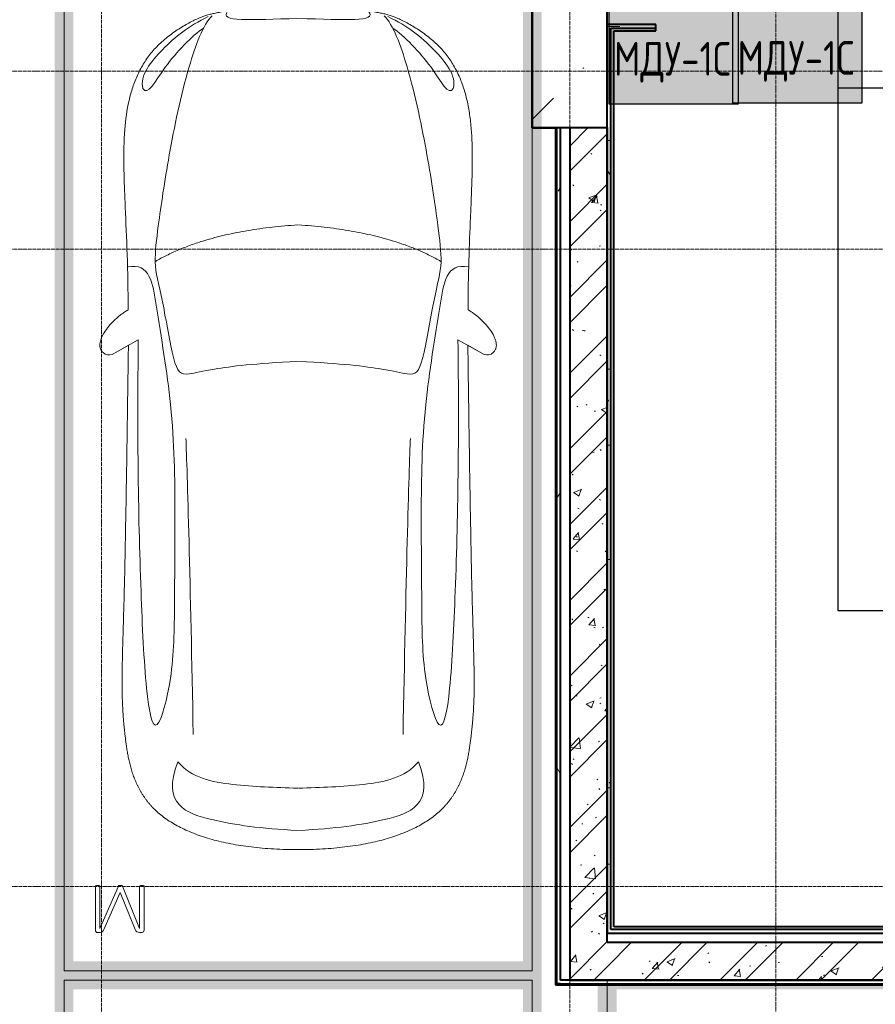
# Model space of a CAD drawing. Header units: millimetres. Extents: x -135639 to 224623, y -383017 to -59102.
# Tile 187 of 256: x 91758 to 96326, y -299045 to -293791. Entities that reach past the tile are written whole.
import ezdxf

# ---------------------------------------------------------------- set-up
doc = ezdxf.new("R2010")
doc.units = ezdxf.units.MM
doc.linetypes.add('Линия сетки', pattern=[25, 20, -2.5, 0, -2.5])
for name, color, linetype, lineweight in [('A-000-M_MASS', 7, 'Continuous', 18), ('A-200-M_WALL', 7, 'Continuous', 18), ('A-200-M_WALL_INT', 7, 'Continuous', 18), ('A-200-M_WALL_PAT', 7, 'Continuous', 40), ('C-953-M_PARKING', 7, 'Continuous', 18), ('S-280-M_COLUMN', 7, 'Continuous', 18), ('Z-030-M_GRID', 7, 'Continuous', 9), ('Арматура воздуховодов', 7, 'Continuous', 18), ('ОС', 5, 'Continuous', 25), ('СС-011-ПОЖ-СИГНАЛИЗАЦИЯ', 1, 'Continuous', 30)]:
    doc.layers.add(name, color=color, linetype=linetype, lineweight=lineweight)
doc.layers.add('ССПС', color=5, linetype='Continuous')
doc.styles.add('1111', font='isocpeur.ttf')
pattern_1 = [(50, (0, 0), (437.2423, -38.2536), [45.72, -502.92]), (355, (0, 0), (-84.5828, 458.5367), [36.576, -402.336]), (100.451, (36.44, -3.2), (352.662, 420.2802), [38.856, -427.416]), (46.184, (0, 121.9), (650.59, -100.9033), [68.58, -754.38]), (96.636, (54.2, 113.5), (569.766, 593.8263), [58.284, -641.125]), (351.184, (0, 121.9), (569.7716, 593.8214), [54.864, -603.504]), (21, (60.96, 91.44), (363.8751, -245.4366), [45.72, -502.92]), (326, (60.96, 91.44), (148.3253, 442.0518), [36.576, -402.336]), (71.451, (91.3, 71), (512.201, 196.6115), [38.856, -427.416]), (37.5, (0, 0), (7.41278, 202.9318), [6.706, -390.754, 6.706, -401.726, -403.86]), (37.5, (0, 0), (7.41278, 202.9318), [-805.891, 6.706, -397.154]), (7.5, (0, 0), (160.36715, 240.43305), [6.706, -226.162, 6.706, -381.61, -153.924]), (7.5, (0, 0), (160.36715, 240.43305), [-621.182, 6.706, -147.218]), (327.5, (-135.94, 0), (325.41783, -13.7491), [6.706, -145.694, 6.706, -468.782, -630.936]), (327.5, (-135.94, 0), (325.41783, -13.7491), [-627.888, 6.706, -624.23]), (317.5, (-196.9, 0), (355.51, 61.0244), [6.706, -191.414, 6.706, -309.067, -448.056]), (317.5, (-196.9, 0), (355.51, 61.0244), [-513.893, 6.706, -441.35])]
pattern_2 = [(45, (0, 0), (-202.05576, 202.05576), []), (45, (134.7, 0), (-202.05576, 202.05576), [])]
pattern_3 = [(0, (0, 0), (812.8, 203.2), [67.056, -542.544, 67.056, -542.544, -3251.2]), (0, (0, 0), (812.8, 203.2), [-1219.2, 67.056, -1152.144, 67.056, -542.544, -1422.4]), (0, (0, 0), (812.8, 203.2), [-3048, 67.056, -339.344, 67.056, -948.944]), (120, (304.8, 101.6), (-582.37636, 602.30545), [67.056, -542.544, 67.056, -542.544, -3251.2]), (120, (304.8, 101.6), (-582.37636, 602.30545), [-1219.2, 67.056, -1152.144, 67.056, -542.544, -1422.4]), (120, (304.8, 101.6), (-582.37636, 602.30545), [-3048, 67.056, -339.344, 67.056, -948.944]), (240, (406.4, 508), (-230.42364, -805.50545), [67.056, -542.544, 67.056, -542.544, -3251.2]), (240, (406.4, 508), (-230.42364, -805.50545), [-1219.2, 67.056, -1152.144, 67.056, -542.544, -1422.4]), (240, (406.4, 508), (-230.42364, -805.50545), [-3048, 67.056, -339.344, 67.056, -948.944])]

# ---------------------------------------------------------------- blocks, each defined once
blk = doc.blocks.new('A_PAR_Parking - M-2663509-B2_-11_400_')
at = {"layer": 'C-953-M_PARKING', "true_color": 0xf7f9fb}
blk.add_hatch(color=7, dxfattribs=at).paths.add_polyline_path([(-1300, 2650), (-1300, -2700), (1300, -2700), (1300, 2650), (1200, 2650), (1200, -2600), (-1200, -2600), (-1200, 2650)])
at = {"layer": 'C-953-M_PARKING', "color": 253, "true_color": 0xaaaaaa}
for p, q in [((-1250, -2650), (-1250, 2650)), ((1250, 2650), (1250, -2650)), ((1250, -2650), (-1250, -2650))]:
    blk.add_line(p, q, dxfattribs=at)
blk = doc.blocks.new('A_PAR_Parking - M-V24-B2_-11_400_')
at = {"layer": 'C-953-M_PARKING', "true_color": 0xf7f9fb}
blk.add_hatch(color=7, dxfattribs=at).paths.add_polyline_path([(1300, 2650), (1200, 2650), (1200, -2600), (-1200, -2600), (-1200, 2650), (-1300, 2650), (-1300, -2625), (1300, -2625), (1300, -750), (1250, -750), (1250.5, 50), (1300, 50), (1300, 100), (1250, 100), (1250, 1100), (1300, 1100), (1300, 2608.4)])
at = {"layer": 'C-953-M_PARKING', "color": 253, "true_color": 0xaaaaaa}
for p, q in [((1250, 2650), (1250, -2650)), ((1250, -2650), (-1250, -2650))]:
    blk.add_line(p, q, dxfattribs=at)
blk = doc.blocks.new('A_PAR_Parking - M-V4-B2_-11_400_')
at = {"layer": 'C-953-M_PARKING', "true_color": 0xf7f9fb}
blk.add_hatch(color=7, dxfattribs=at).paths.add_polyline_path([(-1300, -2579.7), (-1300, -2650), (-1200, -2650), (-1200, 2600), (1200, 2600), (1200, -2650), (1300, -2650), (1300, 2700), (-1300, 2700), (-1300, -1886.4)])
at = {"layer": 'A-000-M_MASS', "color": 253, "true_color": 0xaaaaaa}
for p, q in [((-853.2, -716.7), (-993.1, -639.1)), ((-906.1, -687.4), (-993.1, -639.1)), ((853.2, -716.7), (993.1, -639.1)), ((993.1, -639.1), (906.1, -687.4))]:
    blk.add_line(p, q, dxfattribs=at)
for centre, start, end in [((-1010.2, -677.7), 66.0695, 136.5816), ((1010.2, -677.7), 43.4184, 113.9305)]:
    blk.add_arc(centre, 42.2, start, end, dxfattribs=at)
for points, knots in [([(0, 2003.8), (-45, 2003.7), (-131.8, 2001.4), (-251.9, 1990.7), (-361.8, 1973.6), (-494.8, 1942.4), (-606.8, 1899.6), (-686.2, 1853.3), (-726.1, 1824.5), (-753.4, 1801.8), (-773.8, 1781.9), (-788.8, 1765.5), (-799.4, 1753.1), (-809.5, 1740.4), (-818.9, 1727.5), (-827.7, 1714.4), (-836.1, 1701.2), (-843.9, 1687.9), (-851.2, 1674.4), (-857.9, 1660.8), (-864.3, 1647.2), (-870.2, 1633.6), (-875.7, 1619.8), (-880.7, 1606), (-885.4, 1592.2), (-889.8, 1578.4), (-893.7, 1564.6), (-897.4, 1550.8), (-900.7, 1537.2), (-903.9, 1523.6), (-906.6, 1510.1), (-909.2, 1496.6), (-911.6, 1483.4), (-913.8, 1470.2), (-915.7, 1457.2), (-917.5, 1444.4), (-919.2, 1431.8), (-920.9, 1419.4), (-922.8, 1403.2), (-925.1, 1383.5), (-927.6, 1360.8), (-929.8, 1338.8), (-931.7, 1317.6), (-934, 1290), (-936.3, 1256.7), (-938.2, 1217.6), (-939.4, 1178.6), (-940, 1138.8), (-940, 1097.3), (-939.6, 1053.4), (-938.7, 1006.6), (-937.5, 956.3), (-936, 902.1), (-934.3, 843.5), (-932.5, 780), (-929.8, 688.2), (-926.5, 558.6), (-922.7, 375.9), (-918.9, 163.4), (-914.9, -81.7), (-911.4, -315.4), (-908.5, -521.3), (-906.9, -630.9), (-906.1, -687.4)], [0, 0, 0, 0, 0.02381, 0.047619, 0.071429, 0.095238, 0.142857, 0.166667, 0.178571, 0.190476, 0.202381, 0.208333, 0.214286, 0.220238, 0.22619, 0.232143, 0.238095, 0.244048, 0.25, 0.255952, 0.261905, 0.267857, 0.27381, 0.279762, 0.285714, 0.291667, 0.297619, 0.303571, 0.309524, 0.315476, 0.321429, 0.327381, 0.333333, 0.339286, 0.345238, 0.35119, 0.357143, 0.363095, 0.369048, 0.380952, 0.392857, 0.404762, 0.416667, 0.428571, 0.452381, 0.47619, 0.5, 0.52381, 0.547619, 0.571429, 0.595238, 0.619048, 0.642857, 0.666667, 0.690476, 0.714286, 0.761905, 0.809524, 0.857143, 0.904762, 0.952381, 0.97619, 1, 1, 1, 1]), ([(906.1, -687.4), (906.9, -630.9), (908.5, -521.3), (910.7, -366.9), (912.8, -221.9), (915.6, -40.8), (918.9, 163.4), (922.7, 375.9), (926.5, 558.6), (929.8, 688.2), (932.5, 780), (935, 864.7), (937.7, 958.2), (939.4, 1038.8), (940, 1097.3), (940, 1138.8), (939.4, 1178.6), (938.2, 1217.6), (936.6, 1250.1), (934.9, 1276.7), (932.9, 1303.6), (930.5, 1331.5), (927.6, 1360.8), (925.1, 1383.5), (922.8, 1403.2), (920.9, 1419.4), (919.2, 1431.8), (917.5, 1444.4), (915.7, 1457.2), (913.8, 1470.2), (911.6, 1483.4), (909.2, 1496.6), (906.6, 1510.1), (903.9, 1523.6), (900.7, 1537.2), (897.4, 1550.8), (893.7, 1564.6), (889.8, 1578.4), (885.4, 1592.2), (880.7, 1606), (875.7, 1619.8), (870.2, 1633.6), (864.3, 1647.2), (857.9, 1660.8), (851.2, 1674.4), (843.9, 1687.9), (836.1, 1701.2), (827.7, 1714.4), (818.9, 1727.5), (809.5, 1740.4), (799.4, 1753.1), (788.8, 1765.5), (773.8, 1781.9), (753.4, 1801.8), (726.1, 1824.5), (686.2, 1853.3), (629.5, 1886.4), (550.8, 1921), (461.5, 1950.2), (361.8, 1973.6), (251.9, 1990.7), (131.8, 2001.4), (45, 2003.7), (0, 2003.8)], [0, 0, 0, 0, 0.02381, 0.047619, 0.071429, 0.095238, 0.142857, 0.190476, 0.238095, 0.285714, 0.309524, 0.333333, 0.380952, 0.428571, 0.452381, 0.47619, 0.5, 0.52381, 0.547619, 0.559524, 0.571429, 0.595238, 0.607143, 0.619048, 0.630952, 0.636905, 0.642857, 0.64881, 0.654762, 0.660714, 0.666667, 0.672619, 0.678571, 0.684524, 0.690476, 0.696429, 0.702381, 0.708333, 0.714286, 0.720238, 0.72619, 0.732143, 0.738095, 0.744048, 0.75, 0.755952, 0.761905, 0.767857, 0.77381, 0.779762, 0.785714, 0.791667, 0.797619, 0.809524, 0.821429, 0.833333, 0.857143, 0.880952, 0.904762, 0.928571, 0.952381, 0.97619, 1, 1, 1, 1]), ([(-643, 1534.6), (-731.6, 1765.4), (-468.2, 1854.8), (-203.3, 1891), (-1.9, 1901.6)], [0, 0, 0, 0, 0.867049, 1.684227, 1.684227, 1.684227, 1.684227]), ([(643, 1534.6), (731.6, 1765.4), (468.2, 1854.8), (203.3, 1891), (1.9, 1901.6)], [0, 0, 0, 0, 0.867049, 1.684227, 1.684227, 1.684227, 1.684227]), ([(-643, 1534.6), (-569.6, 1622.1), (-348.5, 1664.3), (-124, 1672.4), (-1.9, 1676.2)], [0, 0, 0, 0, 0.616728, 1.242165, 1.242165, 1.242165, 1.242165]), ([(643, 1534.6), (569.6, 1622.1), (348.5, 1664.3), (124, 1672.4), (1.9, 1676.2)], [0, 0, 0, 0, 0.616728, 1.242165, 1.242165, 1.242165, 1.242165]), ([(-908.3, -1105.9), (-792, -1130), (-753.2, -859.4), (-662.6, -332.1), (-655.4, 196.5), (-660.5, 684.2), (-662.6, 1068.4), (-763.9, 1442.7), (-816.5, 1156.9), (-841.5, 605.2), (-856.7, 17.5), (-856.5, -453.9), (-853.2, -716.7)], [0, 0, 0, 0, 1.013953, 2.476159, 4.172855, 5.704608, 7.082231, 8.244161, 9.589947, 11.154659, 12.917121, 14.362976, 14.362976, 14.362976, 14.362976]), ([(908.3, -1105.9), (792, -1130), (753.2, -859.4), (662.6, -332.1), (655.4, 196.5), (660.5, 684.2), (662.6, 1068.4), (763.9, 1442.7), (816.5, 1156.9), (841.5, 605.2), (856.7, 17.5), (856.5, -453.9), (853.2, -716.7)], [0, 0, 0, 0, 1.013953, 2.476159, 4.172855, 5.704608, 7.082231, 8.244161, 9.589947, 11.154659, 12.917121, 14.362976, 14.362976, 14.362976, 14.362976]), ([(-459.4, -2446), (-507.5, -2397.9), (-600.9, -2146.6), (-695.8, -1683.9), (-743.6, -1354.1), (-774.1, -1106.3), (-734.1, -996.4), (-659.8, -552.2), (-618, -522.3), (-447.3, -564.9), (-233.6, -590.3), (-1.9, -601.6)], [0, 0, 0, 0, 0.884172, 2.058368, 3.212407, 3.977765, 4.871213, 5.547774, 6.288901, 6.772879, 7.454401, 7.454401, 7.454401, 7.454401]), ([(459.4, -2446), (507.5, -2397.9), (600.9, -2146.6), (695.8, -1683.9), (743.6, -1354.1), (774.1, -1106.3), (734.1, -996.4), (659.8, -552.2), (618, -522.3), (447.3, -564.9), (233.6, -590.3), (1.9, -601.6)], [0, 0, 0, 0, 0.884172, 2.058368, 3.212407, 3.977765, 4.871213, 5.547774, 6.288901, 6.772879, 7.454401, 7.454401, 7.454401, 7.454401]), ([(-1040.9, -648.7), (-1044.8, -652.2), (-1049.7, -657.8), (-1054.1, -666.1), (-1056.4, -672.8), (-1057.9, -679.9), (-1058.6, -689.7), (-1057.4, -702.8), (-1052.9, -719.4), (-1043.2, -742.4), (-1025.9, -770.7), (-999.5, -802.9), (-970.5, -831.6), (-944.5, -852.7), (-923.4, -867.2), (-912.9, -873.5), (-907.6, -876.4)], [0, 0, 0, 0, 0.066667, 0.1, 0.133333, 0.166667, 0.2, 0.266667, 0.333333, 0.4, 0.533333, 0.65, 0.766667, 0.883333, 0.941667, 1, 1, 1, 1]), ([(907.6, -876.4), (913.6, -873), (925.6, -865.8), (943.7, -853.1), (961.5, -838.8), (984.6, -818.2), (1011.1, -789.9), (1035.9, -755.8), (1052.2, -723.5), (1057.8, -701.7), (1058.4, -688.2), (1058, -681.7), (1057.1, -675.4), (1055.3, -669.5), (1052.9, -663.7), (1048.7, -656.6), (1044.3, -651.7), (1040.9, -648.7)], [0, 0, 0, 0, 0.066667, 0.133333, 0.2, 0.266667, 0.4, 0.533333, 0.65, 0.766667, 0.795833, 0.825, 0.854167, 0.883333, 0.9125, 0.941667, 1, 1, 1, 1]), ([(-907.6, -876.4), (-907.6, -970.2), (-910.8, -1145), (-918.8, -1336.6), (-924.8, -1476.4), (-927.8, -1558.8), (-929.3, -1621.9), (-929.8, -1660.3), (-929.9, -1690.3), (-929.8, -1712.5), (-929.5, -1734.4), (-929, -1756), (-928.2, -1777.3), (-926.9, -1805.3), (-924.7, -1839.6), (-921, -1879.7), (-916.1, -1918.7), (-909.8, -1956.8), (-902.2, -1993.9), (-893.1, -2030.1), (-882.3, -2065.3), (-869.9, -2099.5), (-855.6, -2132.7), (-839.5, -2164.7), (-821.4, -2195.7), (-801.3, -2225.4), (-771.5, -2263.5), (-728.6, -2307.9), (-667.7, -2355.8), (-604, -2396.4), (-554, -2422.5), (-519.1, -2437.8), (-496.1, -2446.4), (-474.3, -2452.9), (-452.2, -2458.2), (-432, -2462.2), (-414, -2465.5), (-401.8, -2467.8), (-391.4, -2469.7), (-383.1, -2471.3), (-375.8, -2472.6), (-369.6, -2473.7), (-364.7, -2474.5), (-359.6, -2475.4), (-354.3, -2476.2), (-348.8, -2477.1), (-342.9, -2477.9), (-336.8, -2478.8), (-328.3, -2480), (-317.9, -2481.3), (-305.4, -2482.8), (-293.3, -2484.2), (-280.2, -2485.5), (-266.2, -2486.8), (-251.1, -2488.2), (-234.9, -2489.5), (-217.6, -2490.8), (-199, -2492.1), (-179.2, -2493.3), (-158.1, -2494.6), (-135.4, -2495.8), (-111.4, -2496.9), (-85.9, -2498), (-49.5, -2499.5), (-19.9, -2500.5), (0.9, -2501.1)], [0, 0, 0, 0, 0.081633, 0.163265, 0.204082, 0.244898, 0.265306, 0.285714, 0.295918, 0.306122, 0.316327, 0.326531, 0.336735, 0.346939, 0.367347, 0.387755, 0.408163, 0.428571, 0.44898, 0.469388, 0.489796, 0.510204, 0.530612, 0.55102, 0.571429, 0.591837, 0.612245, 0.653061, 0.693878, 0.734694, 0.77551, 0.795918, 0.816327, 0.836735, 0.857143, 0.877551, 0.887755, 0.897959, 0.903061, 0.908163, 0.913265, 0.915816, 0.918367, 0.920918, 0.923469, 0.92602, 0.928571, 0.931122, 0.933673, 0.938776, 0.942602, 0.946429, 0.950255, 0.954082, 0.957908, 0.961735, 0.965561, 0.969388, 0.973214, 0.977041, 0.980867, 0.984694, 0.98852, 0.992347, 1, 1, 1, 1]), ([(0.9, -2501.1), (14.8, -2500.7), (41.6, -2499.8), (79, -2498.3), (107.6, -2497.1), (129.2, -2496), (144.8, -2495.2), (159.7, -2494.4), (173.9, -2493.6), (187.6, -2492.8), (205, -2491.6), (221.3, -2490.5), (236.5, -2489.3), (247.5, -2488.4), (257.9, -2487.5), (267.8, -2486.6), (277.2, -2485.7), (289.3, -2484.5), (303.2, -2483), (315.9, -2481.5), (325.4, -2480.3), (332.1, -2479.4), (338.4, -2478.5), (344.6, -2477.7), (350.4, -2476.8), (357.8, -2475.6), (364.7, -2474.5), (371.2, -2473.4), (377.4, -2472.3), (384.7, -2471), (393, -2469.4), (403.4, -2467.5), (415.6, -2465.2), (429.1, -2462.7), (441.7, -2460.2), (453.5, -2457.8), (464.8, -2455.2), (475.8, -2452.4), (486.8, -2449.3), (501.5, -2444.6), (520.6, -2437.4), (546.8, -2425.9), (575.5, -2411.6), (605.9, -2394.8), (637.3, -2375.6), (679.2, -2347.3), (729.9, -2307.4), (781.3, -2254), (823.6, -2195.7), (857.7, -2132.6), (884.2, -2065.2), (910.5, -1970), (929.2, -1835.4), (931.7, -1681.2), (927.8, -1538.8), (921.6, -1386.8), (911.9, -1176.7), (907.6, -981.8), (907.6, -876.4)], [0, 0, 0, 0, 0.005102, 0.010204, 0.015306, 0.017857, 0.020408, 0.022959, 0.02551, 0.028061, 0.030612, 0.035714, 0.038265, 0.040816, 0.043367, 0.045918, 0.048469, 0.05102, 0.056122, 0.061224, 0.063776, 0.066327, 0.068878, 0.071429, 0.07398, 0.076531, 0.081633, 0.084184, 0.086735, 0.091837, 0.096939, 0.102041, 0.112245, 0.122449, 0.132653, 0.142857, 0.153061, 0.163265, 0.173469, 0.183673, 0.204082, 0.22449, 0.244898, 0.265306, 0.285714, 0.306122, 0.346939, 0.387755, 0.428571, 0.469388, 0.510204, 0.55102, 0.632653, 0.72449, 0.770408, 0.816327, 0.908163, 1, 1, 1, 1]), ([(-828.4, -2057), (-802.6, -2015.7), (-728.3, -2173.2), (-566.1, -2339.3), (-504.9, -2380.6)], [0, 0, 0, 0, 0.497572, 1.022643, 1.022643, 1.022643, 1.022643]), ([(828.4, -2057), (802.6, -2015.7), (728.3, -2173.2), (566.1, -2339.3), (504.9, -2380.6)], [0, 0, 0, 0, 0.497572, 1.022643, 1.022643, 1.022643, 1.022643]), ([(-479.6, -2441.4), (-586, -2391.8), (-718.7, -2282.7), (-847.3, -2127.6), (-828.4, -2057)], [0, 0, 0, 0, 0.53668, 1.024735, 1.024735, 1.024735, 1.024735]), ([(479.6, -2441.4), (586, -2391.8), (718.7, -2282.7), (847.3, -2127.6), (828.4, -2057)], [0, 0, 0, 0, 0.53668, 1.024735, 1.024735, 1.024735, 1.024735])]:
    blk.add_open_spline(points, degree=3, knots=knots, dxfattribs=at)
for points, degree in [([(-599.3, -190.1), (-592, -24.4), (-575.2, 588.2), (-560, 1389.4)], 3), ([(599.3, -190.1), (592, -24.4), (575.2, 588.2), (560, 1389.4)], 3), ([(-1.9, -1329.8), (-478.1, -1299.2), (-761.9, -1135.3)], 2), ([(1.9, -1329.8), (478.1, -1299.2), (761.9, -1135.3)], 2), ([(-376.2, -2469.9), (-425, -2411.7), (-256.6, -2425), (-1.9, -2431.6)], 3), ([(376.2, -2469.9), (425, -2411.7), (256.6, -2425), (1.9, -2431.6)], 3)]:
    blk.add_open_spline(points, degree=degree, dxfattribs=at)
at = {"layer": 'C-953-M_PARKING', "color": 253, "true_color": 0xaaaaaa}
for p, q in [((1250, 2650), (-1250, 2650)), ((-1250, 2650), (-1250, -2650)), ((1250, -2650), (1250, 2650)), ((825.8, 2443.3), (822.1, 2433.8)), ((822.1, 2433.8), (822.1, 2200.1)), ((833.1, 2445.9), (825.8, 2443.3)), ((846, 2445.9), (833.1, 2445.9)), ((854.6, 2444.9), (846, 2445.9)), ((846.5, 2200.1), (846.5, 2425.3)), ((846.5, 2425.3), (938, 2198.7)), ((861.1, 2441.8), (854.6, 2444.9)), ((865.9, 2436.9), (861.1, 2441.8)), ((869.4, 2430.3), (865.9, 2436.9)), ((950, 2231.9), (869.4, 2430.3)), ((1037.2, 2429.5), (950, 2231.9)), ((959.7, 2198.7), (1058.6, 2425.3)), ((1041.4, 2437.3), (1037.2, 2429.5)), ((1046.1, 2442.4), (1041.4, 2437.3)), ((1051.3, 2445.1), (1046.1, 2442.4)), ((1057.5, 2445.9), (1051.3, 2445.1)), ((1071.8, 2445.9), (1057.5, 2445.9)), ((1058.6, 2425.3), (1058.6, 2200.1)), ((1075.5, 2445.3), (1071.8, 2445.9)), ((1071.8, 2445.9), (1075.5, 2445.3)), ((1079, 2443.3), (1075.5, 2445.3)), ((1075.5, 2445.3), (1079, 2443.3)), ((1081.6, 2439.5), (1079, 2443.3)), ((1079, 2443.3), (1081.6, 2439.5)), ((1082.7, 2433.8), (1081.6, 2439.5)), ((1082.7, 2200.1), (1082.7, 2433.8)), ((822.1, 2200.1), (822.6, 2197.9)), ((822.6, 2197.9), (824.5, 2196.4)), ((824.5, 2196.4), (822.6, 2197.9)), ((824.5, 2196.4), (828.2, 2195.4)), ((828.2, 2195.4), (824.5, 2196.4)), ((828.2, 2195.4), (833.8, 2195)), ((833.8, 2195), (839.8, 2195.4)), ((839.8, 2195.4), (843.6, 2196.4)), ((843.6, 2196.4), (839.8, 2195.4)), ((843.6, 2196.4), (845.7, 2197.9)), ((845.7, 2197.9), (843.6, 2196.4)), ((845.7, 2197.9), (846.5, 2200.1)), ((938, 2198.7), (939, 2197.3)), ((939, 2197.3), (938, 2198.7)), ((939, 2197.3), (941, 2196.1)), ((941, 2196.1), (939, 2197.3)), ((941, 2196.1), (944.2, 2195.3)), ((944.2, 2195.3), (941, 2196.1)), ((944.2, 2195.3), (948.9, 2195)), ((948.9, 2195), (944.2, 2195.3)), ((948.9, 2195), (953.2, 2195.3)), ((953.2, 2195.3), (948.9, 2195)), ((953.2, 2195.3), (956.4, 2196.1)), ((956.4, 2196.1), (953.2, 2195.3)), ((956.4, 2196.1), (958.5, 2197.3)), ((958.5, 2197.3), (956.4, 2196.1)), ((958.5, 2197.3), (959.7, 2198.7)), ((959.7, 2198.7), (958.5, 2197.3)), ((1058.6, 2200.1), (1059.2, 2197.9)), ((1059.2, 2197.9), (1061.1, 2196.4)), ((1061.1, 2196.4), (1059.2, 2197.9)), ((1061.1, 2196.4), (1064.9, 2195.4)), ((1064.9, 2195.4), (1061.1, 2196.4)), ((1064.9, 2195.4), (1070.4, 2195)), ((1070.4, 2195), (1076.3, 2195.4)), ((1076.3, 2195.4), (1080, 2196.4)), ((1080, 2196.4), (1076.3, 2195.4)), ((1080, 2196.4), (1082.1, 2197.9)), ((1082.1, 2197.9), (1080, 2196.4)), ((1082.1, 2197.9), (1082.7, 2200.1)), ((1082.7, 2200.1), (1082.1, 2197.9))]:
    blk.add_line(p, q, dxfattribs=at)
blk = doc.blocks.new('135_SLK_GD_AR_rvt-1-B2_-11_400_')
at = {"layer": 'A-200-M_WALL_PAT', "lineweight": 9, "true_color": 0xaaaaaa}
h = blk.add_hatch(dxfattribs=at)
h.set_pattern_fill('FP_4', color=253, style=0, pattern_type=2)
h.set_pattern_definition(pattern_3)
h.paths.add_polyline_path([(103450, 67350), (103470, 67350), (103470, 67900), (103450, 67900)])
h = blk.add_hatch(dxfattribs=at)
h.set_pattern_fill('FP_4', color=253, style=0, pattern_type=2)
h.set_pattern_definition(pattern_3)
h.paths.add_polyline_path([(110257.5, 67880), (111130, 67880), (111130, 67900), (104910, 67900), (104910, 67880)])
h.paths.add_polyline_path([(103710, 67880), (103710, 67900), (103470, 67900), (103470, 67880), (103485, 67880)])
h = blk.add_hatch(dxfattribs=at)
h.set_pattern_fill('FP_4', color=253, style=0, pattern_type=2)
h.set_pattern_definition(pattern_3)
h.paths.add_polyline_path([(103200, 62780), (103200, 67350), (103180, 67350), (103180, 62780)])
h = blk.add_hatch(dxfattribs=at)
h.set_pattern_fill('FP_1', color=253, style=0, pattern_type=2)
h.set_pattern_definition(pattern_1)
h.paths.add_polyline_path([(103324.8, 62800), (103450, 62800), (103450, 67350), (103250, 67350), (103250, 62800)])
h = blk.add_hatch(dxfattribs=at)
h.set_pattern_fill('FP_2', color=253, style=0, pattern_type=2)
h.set_pattern_definition(pattern_2)
h.paths.add_polyline_path([(103324.8, 62800), (103450, 62800), (103450, 67350), (103250, 67350), (103250, 62800)])
h = blk.add_hatch(dxfattribs=at)
h.set_pattern_fill('FP_4', color=253, style=0, pattern_type=2)
h.set_pattern_definition(pattern_3)
h.paths.add_polyline_path([(103470, 63050), (103470, 67350), (103450, 67350), (103450, 63050)])
h = blk.add_hatch(dxfattribs=at)
h.set_pattern_fill('FP_4', color=253, style=0, pattern_type=2)
h.set_pattern_definition(pattern_3)
h.paths.add_polyline_path([(107900, 63050), (107900, 63070), (103470, 63070), (103470, 63050), (107484.4, 63050)])
h = blk.add_hatch(dxfattribs=at)
h.set_pattern_fill('FP_1', color=253, style=0, pattern_type=2)
h.set_pattern_definition(pattern_1)
h.paths.add_polyline_path([(106097.9, 62800), (107900, 62800), (107900, 63000), (103450, 63000), (103450, 62800), (104711.4, 62800)])
h = blk.add_hatch(dxfattribs=at)
h.set_pattern_fill('FP_2', color=253, style=0, pattern_type=2)
h.set_pattern_definition(pattern_2)
h.paths.add_polyline_path([(106097.9, 62800), (107900, 62800), (107900, 63000), (103450, 63000), (103450, 62800), (104711.4, 62800)])
h = blk.add_hatch(dxfattribs=at)
h.set_pattern_fill('FP_4', color=253, style=0, pattern_type=2)
h.set_pattern_definition(pattern_3)
h.paths.add_polyline_path([(109564.2, 62780), (111420, 62780), (111420, 62800), (103200, 62800), (103200, 62780), (108871, 62780)])
at = {"layer": 'A-200-M_WALL', "color": 253, "lineweight": 40, "true_color": 0xaaaaaa}
for p, q in [((103470, 67350), (103470, 67880)), ((103470, 67880), (103485, 67880)), ((103485, 67880), (103710, 67880)), ((103180, 67350), (103180, 62780)), ((103450, 63050), (103450, 67350)), ((103450, 67350), (103450, 63050)), ((103470, 63070), (103470, 67350)), ((103485, 63070), (103470, 63070)), ((107880, 63070), (103485, 63070)), ((103200, 62780), (103180, 62780)), ((103200, 62780), (111420, 62780))]:
    blk.add_line(p, q, dxfattribs=at)
at = {"layer": 'A-200-M_WALL_INT', "color": 253, "lineweight": 40, "true_color": 0xaaaaaa}
for p, q in [((103048, 68150), (103048, 67350)), ((103470, 67900), (103450, 67900)), ((103485, 67900), (103470, 67900)), ((103710, 67900), (103485, 67900)), ((103710, 67865), (103710, 67900)), ((103485, 67350), (103485, 67865)), ((103485, 67865), (103710, 67865)), ((103048, 67350), (103048, 67348)), ((103048, 67348), (103175, 67348)), ((103175, 67350), (103175, 62775)), ((103175, 67348), (103175, 67350)), ((103200, 62800), (103200, 67350)), ((103250, 67350), (103250, 62800)), ((103485, 63085), (103485, 67350)), ((107865, 63085), (103485, 63085)), ((103450, 63000), (103450, 63050)), ((103450, 63050), (103470, 63050)), ((107900, 63000), (103450, 63000)), ((103470, 63050), (103485, 63050)), ((103485, 63050), (107900, 63050)), ((111400, 62800), (103200, 62800)), ((103250, 62800), (103450, 62800)), ((103450, 62800), (107900, 62800)), ((103175, 62775), (103180, 62775)), ((103180, 62775), (103200, 62775)), ((103200, 62775), (111425, 62775))]:
    blk.add_line(p, q, dxfattribs=at)
at = {"layer": 'C-953-M_PARKING', "color": 253, "lineweight": 18, "true_color": 0xaaaaaa, "rotation": 180}
for name, p in [('A_PAR_Parking - M-V4-B2_-11_400_', (101800, 65500)), ('A_PAR_Parking - M-2663509-B2_-11_400_', (101800, 60150)), ('A_PAR_Parking - M-V24-B2_-11_400_', (104700, 60150))]:
    blk.add_blockref(name, p, dxfattribs=at)
blk = doc.blocks.new('Бетон-Прямоугольная-Колонна - CLM_Подземные этажи_В60-400х800-2338338-B2_-11_400_')
at = {"layer": 'S-280-M_COLUMN', "lineweight": 9, "true_color": 0xaaaaaa}
h = blk.add_hatch(dxfattribs=at)
h.set_pattern_fill('FP_138', color=253, style=0, pattern_type=2)
h.set_pattern_definition([(45, (-103250, -67750), (-628.618, 628.618), []), (45, (-102621.4, -67750), (-628.618, 628.618), [1111.25, -222.25, 6.706, -215.544])])
h.paths.add_polyline_path([(200, -400), (200, 400), (-200, 400), (-200, -400), (74.8, -400)])
at = {"layer": 'S-280-M_COLUMN', "color": 253, "lineweight": 40, "true_color": 0xaaaaaa}
for p, q in [((200, 400), (-200, 400)), ((-200, 400), (-200, -400)), ((200, -400), (200, 400)), ((-200, -400), (200, -400))]:
    blk.add_line(p, q, dxfattribs=at)
blk = doc.blocks.new('135_SLK_K1-2-3_KR_rvt-1-B2_-11_400_')
at = {"layer": 'S-280-M_COLUMN', "color": 253, "lineweight": 18, "true_color": 0xaaaaaa}
blk.add_blockref('Бетон-Прямоугольная-Колонна - CLM_Подземные этажи_В60-400х800-2338338-B2_-11_400_', (103250, 67750), dxfattribs=at)
blk = doc.blocks.new('-2 этаж')
at = {"layer": 'Z-030-M_GRID', "color": 253, "linetype": 'Линия сетки', "true_color": 0xaaaaaa}
for p, q in [((359842.3, -369622.2), (359842.3, -216207.4)), ((362342.3, -369628.3), (362342.3, -216207.4)), ((363442.3, -367082), (363442.3, -216207.4)), ((412503.2, -282277.3), (255410, -282277.3)), ((415039.8, -283227.3), (255410.1, -283227.3)), ((415040.1, -286627.3), (255410.3, -286627.3))]:
    blk.add_line(p, q, dxfattribs=at)
at = {"lineweight": 5}
for name in ['135_SLK_GD_AR_rvt-1-B2_-11_400_', '135_SLK_K1-2-3_KR_rvt-1-B2_-11_400_']:
    blk.add_blockref(name, (259092.3, -349927.3), dxfattribs=at)
blk = doc.blocks.new('ger')
at = {"lineweight": 40, "ltscale": 2, "true_color": 0xffffff}
h = blk.add_hatch(color=7, dxfattribs=at)
h.dxf.hatch_style = 1
h.paths.add_polyline_path([(491036.1, -67335.5), (491036.1, -66842.7), (490344.7, -66842.7), (490344.7, -67335.5)])
at = {"layer": 'ОС', "color": 1, "lineweight": 30}
blk.add_lwpolyline([(491036.1, -66842.7), (490344.7, -66842.7), (490344.7, -67335.5), (491036.1, -67335.5)], close=True, dxfattribs=at)
at = {"layer": 'ССПС', "color": 1, "lineweight": -2, "ltscale": 1000, "style": '1111', "width": 0.8}
blk.add_text('МДУ-1С', height=180, dxfattribs=at).set_placement((490370.6, -67185.8))

msp = doc.modelspace()

# ---------------------------------------------------------------- linework, layer by layer
at = {"layer": 'СС-011-ПОЖ-СИГНАЛИЗАЦИЯ', "lineweight": 30}
for points in [[(79772.1, -299901.3), (88971.2, -299901.3), (88971.2, -300859.2), (90558.7, -300859.2), (90558.7, -292629.9), (88948, -292629.9), (88948, -286252.1), (90785.1, -286252.1), (90785.1, -290474.8), (96125.2, -290474.8), (96125.2, -296944.1), (97320.6, -296944.1), (97320.6, -300827.2), (112199.5, -300827.2), (112199.5, -296977.5), (108958.1, -296977.5), (108958.1, -292200.2), (114428, -292200.2), (114428, -290545.2), (103663.9, -290545.2), (103663.9, -277944.5), (115180.6, -277944.5), (115180.6, -278250.9), (117478.6, -278250.9)], [(96125.2, -294154.1), (96393.3, -294154.1)]]:
    msp.add_lwpolyline(points, dxfattribs=at)

# ---------------------------------------------------------------- block references
at = {"color": 0}
msp.add_blockref('-2 этаж', (-267647.8, -11788.6), dxfattribs=at)
at = {"layer": 'Арматура воздуховодов', "lineweight": 30}
for p in [(-395440.4, -226903.8), (-394780.4, -226898.8)]:
    msp.add_blockref('ger', p, dxfattribs=at)

doc.saveas('drawing.dxf')
